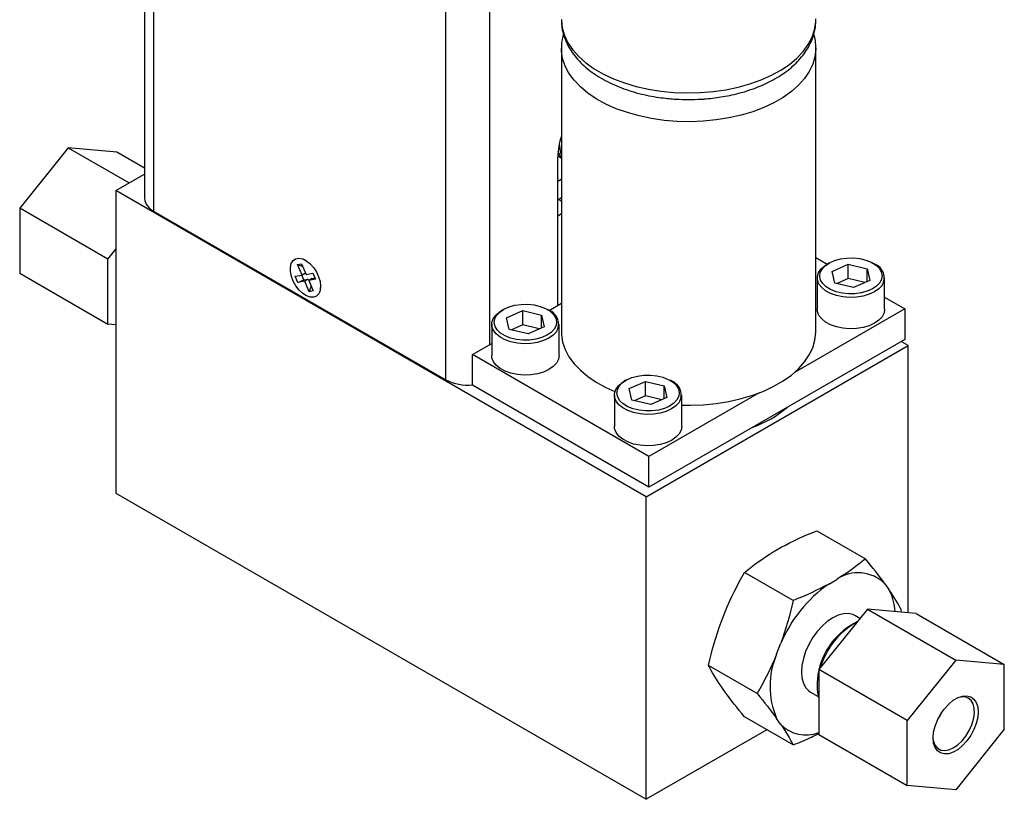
# Model space of a CAD drawing. Header units: inches. Extents: x 3.6 to 21.3, y 2.2 to 14.2.
# Tile 9 of 11: x 17.4 to 21.3, y 5 to 8.2. Entities that reach past the tile are written whole.
import ezdxf

# ---------------------------------------------------------------- set-up
doc = ezdxf.new("R2010")
doc.units = ezdxf.units.IN
doc.header["$LTSCALE"] = 2
doc.header["$MEASUREMENT"] = 0

msp = doc.modelspace()

# ---------------------------------------------------------------- linework, layer by layer
at = {"color": 7, "linetype": 'Continuous', "lineweight": 25}
for p, q in [((17.8641, 10.465), (17.8641, 7.4567)), ((19.5347, 8.0585), (19.5347, 6.9225)), ((20.5547, 6.9225), (20.5547, 8.0585)), ((17.5587, 7.6597), (17.3638, 7.4173)), ((17.5587, 7.6597), (17.8026, 7.5189)), ((17.7536, 7.6423), (17.5587, 7.6597)), ((17.8641, 7.5784), (17.7536, 7.6423)), ((19.5203, 7.028), (19.5203, 7.6216)), ((19.5211, 7.628), (19.5338, 7.6195)), ((19.5346, 7.6339), (19.533, 7.6382)), ((19.5332, 7.6195), (19.5347, 7.6186)), ((19.5346, 7.6339), (19.5347, 7.6337)), ((17.7491, 7.488), (17.8641, 7.5544)), ((19.5343, 7.5323), (19.5203, 7.5242)), ((19.5347, 7.5325), (19.5343, 7.5323)), ((19.5343, 7.5323), (19.5347, 7.5325)), ((19.8747, 6.261), (17.7491, 7.488)), ((17.7491, 7.488), (17.7491, 6.2755)), ((19.5203, 7.4515), (19.5347, 7.4598)), ((17.7174, 7.2132), (17.3638, 7.4173)), ((17.3638, 7.4173), (17.3638, 7.1574)), ((17.9007, 7.4057), (19.0717, 6.7297)), ((19.5203, 7.3874), (19.5347, 7.3957)), ((17.7174, 7.2132), (17.7491, 7.2527)), ((17.7174, 6.9533), (17.7174, 7.2132)), ((18.4778, 7.1917), (18.4938, 7.1945)), ((18.4958, 7.1495), (18.4778, 7.1917)), ((18.4778, 7.1917), (18.4982, 7.1842)), ((18.4938, 7.1945), (18.5118, 7.1523)), ((18.5123, 7.2082), (18.5004, 7.2131)), ((20.5547, 7.22), (20.6005, 7.1935)), ((20.6069, 7.1972), (20.5998, 7.1931)), ((20.6201, 7.1642), (20.6846, 7.1928)), ((20.6846, 7.1928), (20.7598, 7.1748)), ((20.6846, 7.1352), (20.6846, 7.1928)), ((20.7908, 7.1931), (20.7837, 7.1972)), ((17.3638, 7.1574), (17.7174, 6.9533)), ((18.4683, 7.1446), (18.4958, 7.1495)), ((18.4787, 7.1201), (18.4683, 7.1446)), ((18.5031, 7.1301), (18.4949, 7.1493)), ((18.5096, 7.1575), (18.4958, 7.1495)), ((18.5118, 7.1523), (18.5393, 7.1572)), ((18.5393, 7.1572), (18.5497, 7.1327)), ((20.6307, 7.1176), (20.6201, 7.1642)), ((20.7598, 7.1748), (20.7705, 7.1282)), ((20.7598, 7.1235), (20.7598, 7.1748)), ((18.4787, 7.1201), (18.5031, 7.1301)), ((18.5062, 7.125), (18.4787, 7.1201)), ((18.5031, 7.1301), (18.5204, 7.1332)), ((18.5204, 7.1332), (18.5062, 7.125)), ((18.5242, 7.0828), (18.5062, 7.125)), ((18.5204, 7.1332), (18.5226, 7.128)), ((18.5364, 7.136), (18.5222, 7.1278)), ((18.5497, 7.1327), (18.5222, 7.1278)), ((18.5222, 7.1278), (18.5402, 7.0857)), ((18.5314, 7.1062), (18.5242, 7.0828)), ((18.5364, 7.136), (18.5475, 7.138)), ((18.5692, 7.094), (18.5709, 7.1067)), ((20.5603, 7.138), (20.5603, 7.0123)), ((20.7059, 7.0996), (20.6307, 7.1176)), ((20.6846, 7.1352), (20.6399, 7.1154)), ((20.7507, 7.1194), (20.6846, 7.1352)), ((20.7705, 7.1282), (20.7059, 7.0996)), ((20.8303, 7.0123), (20.8303, 7.138)), ((18.5402, 7.0857), (18.5242, 7.0828)), ((19.4854, 7.0078), (19.5347, 7.0363)), ((20.8303, 7.0609), (20.9109, 7.0143)), ((19.3023, 7.0115), (19.2952, 7.0074)), ((19.3154, 6.9784), (19.38, 7.0071)), ((19.38, 7.0071), (19.4552, 6.9891)), ((19.38, 6.9495), (19.38, 7.0071)), ((19.4552, 6.9891), (19.4659, 6.9425)), ((19.4552, 6.9378), (19.4552, 6.9891)), ((19.4861, 7.0074), (19.4791, 7.0115)), ((20.9109, 7.0143), (20.4694, 6.7594)), ((20.9109, 7.0143), (20.9109, 6.8918)), ((17.7491, 6.9505), (17.7174, 6.9533)), ((19.2557, 6.9523), (19.2557, 6.8265)), ((19.3261, 6.9318), (19.3154, 6.9784)), ((19.38, 6.9495), (19.3353, 6.9296)), ((19.4461, 6.9337), (19.38, 6.9495)), ((19.5257, 6.8265), (19.5257, 6.9523)), ((19.4013, 6.9139), (19.3261, 6.9318)), ((19.4659, 6.9425), (19.4013, 6.9139)), ((19.1785, 6.8306), (19.2557, 6.8752)), ((19.8747, 6.261), (20.9247, 6.8671)), ((20.9109, 6.8918), (19.8856, 6.2999)), ((20.9247, 6.8671), (20.8964, 6.8835)), ((20.9247, 5.7961), (20.9247, 6.8671)), ((19.8856, 6.4224), (19.1785, 6.8306)), ((19.1785, 6.7081), (19.1785, 6.8306)), ((19.7937, 6.7278), (19.7866, 6.7237)), ((19.8069, 6.6947), (19.8714, 6.7233)), ((19.8714, 6.7233), (19.9467, 6.7054)), ((19.8714, 6.6658), (19.8714, 6.7233)), ((19.9776, 6.7237), (19.9705, 6.7278)), ((19.8856, 6.2999), (19.1785, 6.7081)), ((19.8175, 6.6481), (19.8069, 6.6947)), ((20.3272, 6.6773), (19.8856, 6.4224)), ((19.9467, 6.7054), (19.9573, 6.6588)), ((19.9467, 6.6541), (19.9467, 6.7054)), ((19.7471, 6.6686), (19.7471, 6.5428)), ((19.8928, 6.6302), (19.8175, 6.6481)), ((19.8714, 6.6658), (19.8267, 6.6459)), ((19.9375, 6.65), (19.8714, 6.6658)), ((19.9573, 6.6588), (19.8928, 6.6302)), ((20.0171, 6.5428), (20.0171, 6.6686)), ((19.8856, 6.2999), (19.8856, 6.4224)), ((17.7491, 6.2755), (19.8747, 5.0484)), ((19.8747, 5.0484), (19.8747, 6.261)), ((20.5583, 6.1246), (20.7532, 6.0121)), ((20.3836, 6.0398), (20.4158, 6.0584)), ((20.4638, 5.845), (20.269, 5.9575)), ((20.6063, 5.9112), (20.6385, 5.9298)), ((20.8313, 5.9126), (20.8474, 5.8897)), ((20.7616, 5.8107), (20.5667, 5.5683)), ((20.7616, 5.8107), (21.1152, 5.6066)), ((20.9565, 5.7933), (20.7616, 5.8107)), ((20.8959, 5.7987), (20.8978, 5.8062)), ((20.1747, 5.7584), (20.1908, 5.7999)), ((20.7313, 5.7729), (20.711, 5.7846)), ((20.9565, 5.7933), (21.31, 5.5891)), ((20.7059, 5.7517), (20.692, 5.7437)), ((20.3974, 5.6298), (20.4135, 5.6713)), ((21.1152, 5.6066), (20.9203, 5.3642)), ((21.31, 5.5891), (21.1152, 5.6066)), ((20.3192, 5.4722), (20.1243, 5.5847)), ((20.9203, 5.3642), (20.5667, 5.5683)), ((20.5667, 5.5683), (20.5667, 5.3084)), ((21.31, 5.3293), (21.31, 5.5891)), ((20.1908, 5.4784), (20.1747, 5.5013)), ((20.5598, 5.5147), (20.5598, 5.4986)), ((20.5338, 5.4778), (20.5641, 5.4603)), ((20.4638, 5.2664), (20.269, 5.3789)), ((20.4135, 5.3498), (20.3974, 5.3727)), ((20.3581, 5.3274), (19.8747, 5.0484)), ((20.9203, 5.1043), (20.9203, 5.3642)), ((21.31, 5.3293), (21.1152, 5.0869)), ((20.5667, 5.3084), (20.9203, 5.1043)), ((21.1152, 5.0869), (20.9203, 5.1043))]:
    msp.add_line(p, q, dxfattribs=at)
at = {"color": 8, "linetype": 'Continuous', "lineweight": 25}
for p, q in [((17.9007, 10.4326), (17.9007, 7.4057)), ((19.0717, 6.7297), (19.0717, 9.7568)), ((19.2485, 6.871), (19.2485, 9.7568))]:
    msp.add_line(p, q, dxfattribs=at)
at = {"color": 8, "linetype": 'Continuous', "lineweight": 25, "flags": 128}
for points in [[(19.5347, 8.1738), (19.5348, 8.17), (19.5382, 8.1398), (19.5469, 8.1099), (19.5609, 8.0807), (19.5801, 8.0525), (19.6042, 8.0255), (19.6329, 8.0002), (19.666, 7.9766), (19.7032, 7.9552), (19.7439, 7.9361), (19.7878, 7.9195), (19.8345, 7.9056), (19.8834, 7.8945), (19.934, 7.8864), (19.9858, 7.8814), (20.0382, 7.8794), (20.0906, 7.8806), (20.1426, 7.8849), (20.1936, 7.8922), (20.2429, 7.9025), (20.2902, 7.9158), (20.3349, 7.9317), (20.3765, 7.9502), (20.4145, 7.9711), (20.4487, 7.9941), (20.4786, 8.019), (20.5038, 8.0456), (20.5242, 8.0735), (20.5396, 8.1025), (20.5496, 8.1323), (20.5544, 8.1625), (20.5547, 8.1738)], [(20.5547, 8.0596), (20.5547, 8.0547), (20.5513, 8.0245), (20.5426, 7.9946), (20.5285, 7.9654), (20.5094, 7.9371), (20.4853, 7.9102), (20.4566, 7.8848), (20.4234, 7.8613), (20.3863, 7.8399), (20.3456, 7.8208), (20.3016, 7.8042), (20.255, 7.7903), (20.2061, 7.7792), (20.1555, 7.7711), (20.1037, 7.7661), (20.0513, 7.7641), (19.9988, 7.7653), (19.9469, 7.7696), (19.8959, 7.7769), (19.8465, 7.7872), (19.7993, 7.8004), (19.7546, 7.8164), (19.713, 7.8349), (19.6749, 7.8557), (19.6408, 7.8788), (19.6109, 7.9037), (19.5857, 7.9303), (19.5652, 7.9582), (19.5499, 7.9872), (19.5398, 8.0169), (19.5351, 8.0471), (19.5347, 8.0589)]]:
    msp.add_lwpolyline(points, dxfattribs=at)
at = {"color": 7, "linetype": 'Continuous', "lineweight": 25, "flags": 128}
for points in [[(19.5332, 7.6195), (19.5241, 7.626), (19.5205, 7.6294)], [(19.5347, 7.6222), (19.5285, 7.6306), (19.5215, 7.6444)], [(18.5423, 7.0607), (18.5286, 7.0609), (18.5136, 7.066), (18.4984, 7.0756), (18.4838, 7.0893), (18.4709, 7.106), (18.4603, 7.1248), (18.4528, 7.1444), (18.4488, 7.1637), (18.4486, 7.1814), (18.4522, 7.1965), (18.4593, 7.2079), (18.4696, 7.2149), (18.4824, 7.2172), (18.4968, 7.2145), (18.512, 7.2071), (18.527, 7.1953), (18.5409, 7.18), (18.5528, 7.1621), (18.5619, 7.1428), (18.5677, 7.1231), (18.5698, 7.1045), (18.5681, 7.088), (18.5627, 7.0747), (18.5539, 7.0654), (18.5423, 7.0607)], [(20.82, 7.1082), (20.8071, 7.0943), (20.7896, 7.0822), (20.7682, 7.0724), (20.7438, 7.0653), (20.7175, 7.0612), (20.6902, 7.0601), (20.6631, 7.0623), (20.6374, 7.0676), (20.614, 7.0758), (20.594, 7.0865), (20.5781, 7.0993), (20.567, 7.1137), (20.5612, 7.1291), (20.5608, 7.1449), (20.5659, 7.1604), (20.5764, 7.175), (20.5917, 7.188), (20.5998, 7.1931)], [(20.8108, 7.1186), (20.7983, 7.1053), (20.7814, 7.0939), (20.7606, 7.0847), (20.737, 7.0782), (20.7116, 7.0747), (20.6855, 7.0743), (20.6598, 7.077), (20.6357, 7.0828), (20.6141, 7.0913), (20.5961, 7.1022), (20.5825, 7.1151), (20.5737, 7.1293), (20.5703, 7.1443), (20.5724, 7.1593), (20.5798, 7.1738), (20.5922, 7.187), (20.6092, 7.1985), (20.6299, 7.2077), (20.6535, 7.2142), (20.6789, 7.2177), (20.705, 7.2181), (20.7307, 7.2154), (20.7549, 7.2096), (20.7764, 7.2011), (20.7944, 7.1901), (20.8081, 7.1773), (20.8168, 7.1631), (20.8202, 7.1481), (20.8182, 7.1331), (20.8108, 7.1186)], [(19.5062, 6.9329), (19.4937, 6.9196), (19.4767, 6.9081), (19.456, 6.8989), (19.4324, 6.8924), (19.407, 6.8889), (19.3809, 6.8885), (19.3552, 6.8913), (19.3311, 6.897), (19.3095, 6.9056), (19.2915, 6.9165), (19.2779, 6.9294), (19.2691, 6.9436), (19.2657, 6.9585), (19.2677, 6.9736), (19.2752, 6.988), (19.2876, 7.0013), (19.3046, 7.0128), (19.3253, 7.022), (19.3489, 7.0285), (19.3743, 7.032), (19.4004, 7.0324), (19.4261, 7.0297), (19.4503, 7.0239), (19.4718, 7.0154), (19.4898, 7.0044), (19.5035, 6.9916), (19.5122, 6.9773), (19.5156, 6.9624), (19.5136, 6.9473), (19.5062, 6.9329)], [(19.5154, 6.9225), (19.5025, 6.9086), (19.4849, 6.8965), (19.4636, 6.8867), (19.4392, 6.8796), (19.4128, 6.8754), (19.3856, 6.8744), (19.3585, 6.8766), (19.3328, 6.8819), (19.3094, 6.89), (19.2894, 6.9008), (19.2735, 6.9136), (19.2624, 6.928), (19.2565, 6.9434), (19.2562, 6.9592), (19.2613, 6.9747), (19.2718, 6.9892), (19.2871, 7.0023), (19.2952, 7.0074)], [(20.82, 6.9825), (20.8071, 6.9686), (20.7896, 6.9565), (20.7682, 6.9467), (20.7438, 6.9396), (20.7175, 6.9354), (20.6902, 6.9344), (20.6631, 6.9366), (20.6374, 6.9419), (20.614, 6.95), (20.594, 6.9607), (20.5781, 6.9736), (20.567, 6.988), (20.5612, 7.0034), (20.5603, 7.0123)], [(20.8303, 7.0123), (20.8279, 6.9976), (20.82, 6.9825)], [(19.5347, 6.9225), (19.5351, 6.9111), (19.5398, 6.8809), (19.5499, 6.8512), (19.5652, 6.8222), (19.5857, 6.7942), (19.6109, 6.7677), (19.6408, 6.7427), (19.6749, 6.7197), (19.713, 6.6988), (19.7493, 6.6825)], [(20.0171, 6.6285), (20.0513, 6.6281), (20.1037, 6.63), (20.1555, 6.6351), (20.2061, 6.6432), (20.255, 6.6542), (20.3016, 6.6681), (20.3456, 6.6847), (20.3863, 6.7039), (20.4234, 6.7253), (20.4566, 6.7488), (20.4853, 6.7742), (20.5094, 6.8011), (20.5285, 6.8293), (20.5426, 6.8585), (20.5513, 6.8884), (20.5547, 6.9187), (20.5547, 6.9225)], [(19.5154, 6.7968), (19.5025, 6.7829), (19.4849, 6.7708), (19.4636, 6.761), (19.4392, 6.7538), (19.4128, 6.7497), (19.3856, 6.7487), (19.3585, 6.7509), (19.3328, 6.7561), (19.3094, 6.7643), (19.2894, 6.775), (19.2735, 6.7878), (19.2624, 6.8022), (19.2565, 6.8177), (19.2557, 6.8265)], [(19.5257, 6.8265), (19.5232, 6.8119), (19.5154, 6.7968)], [(19.9976, 6.6492), (19.9851, 6.6359), (19.9682, 6.6244), (19.9475, 6.6152), (19.9239, 6.6087), (19.8985, 6.6052), (19.8723, 6.6048), (19.8466, 6.6076), (19.8225, 6.6133), (19.801, 6.6219), (19.783, 6.6328), (19.7693, 6.6457), (19.7606, 6.6599), (19.7571, 6.6748), (19.7592, 6.6899), (19.7666, 6.7043), (19.7791, 6.7176), (19.796, 6.7291), (19.8167, 6.7383), (19.8403, 6.7448), (19.8657, 6.7483), (19.8919, 6.7487), (19.9176, 6.746), (19.9417, 6.7402), (19.9632, 6.7316), (19.9812, 6.7207), (19.9949, 6.7079), (20.0036, 6.6936), (20.0071, 6.6787), (20.005, 6.6636), (19.9976, 6.6492)], [(20.0068, 6.6388), (19.9939, 6.6249), (19.9764, 6.6128), (19.955, 6.603), (19.9306, 6.5959), (19.9043, 6.5917), (19.877, 6.5907), (19.85, 6.5929), (19.8242, 6.5982), (19.8009, 6.6063), (19.7808, 6.6171), (19.7649, 6.6299), (19.7538, 6.6443), (19.748, 6.6597), (19.7476, 6.6755), (19.7528, 6.691), (19.7632, 6.7055), (19.7785, 6.7186), (19.7866, 6.7237)], [(20.0068, 6.5131), (19.9939, 6.4992), (19.9764, 6.4871), (19.955, 6.4773), (19.9306, 6.4701), (19.9043, 6.466), (19.877, 6.465), (19.85, 6.4672), (19.8242, 6.4724), (19.8009, 6.4806), (19.7808, 6.4913), (19.7649, 6.5041), (19.7538, 6.5185), (19.748, 6.5339), (19.7471, 6.5428)], [(20.0171, 6.5428), (20.0147, 6.5282), (20.0068, 6.5131)], [(20.711, 5.7846), (20.7029, 5.7885), (20.6851, 5.7926), (20.6653, 5.7919), (20.6442, 5.7862), (20.6224, 5.7758), (20.6007, 5.7611), (20.5796, 5.7424), (20.5598, 5.7203), (20.5419, 5.6955), (20.5264, 5.6688), (20.5139, 5.6409), (20.5047, 5.6127), (20.499, 5.5851), (20.4971, 5.5589), (20.499, 5.5348), (20.5047, 5.5138), (20.5139, 5.4962), (20.5264, 5.4828), (20.5338, 5.4778)], [(21.1604, 5.2824), (21.1431, 5.2635), (21.1246, 5.2483), (21.1057, 5.2374), (21.0872, 5.2312), (21.0699, 5.2301), (21.0546, 5.2341), (21.042, 5.2431), (21.0325, 5.2565), (21.0267, 5.2739), (21.0247, 5.2945), (21.0267, 5.3174), (21.0325, 5.3415), (21.042, 5.3659), (21.0546, 5.3894), (21.0699, 5.4111), (21.0872, 5.43), (21.1057, 5.4452), (21.1246, 5.4561), (21.1431, 5.4622), (21.1604, 5.4633), (21.1757, 5.4593), (21.1884, 5.4504), (21.1978, 5.4369), (21.2037, 5.4195), (21.2056, 5.399), (21.2037, 5.3761), (21.1978, 5.3519), (21.1884, 5.3276), (21.1757, 5.304), (21.1604, 5.2824)], [(21.0249, 5.287), (21.0263, 5.2806), (21.0327, 5.2647), (21.0425, 5.2529), (21.0554, 5.2458), (21.0707, 5.2435), (21.0877, 5.2463), (21.1056, 5.2541), (21.1236, 5.2663), (21.1409, 5.2826), (21.1565, 5.302), (21.1698, 5.3238), (21.1802, 5.3468), (21.1872, 5.3701), (21.1905, 5.3925), (21.1898, 5.4129), (21.1853, 5.4305), (21.1771, 5.4444), (21.1657, 5.4539), (21.1515, 5.4587), (21.1352, 5.4584), (21.1218, 5.4547)]]:
    msp.add_lwpolyline(points, dxfattribs=at)
at = {"color": 7, "linetype": 'Continuous', "lineweight": 25}
for centre, radius, start, end in [((19.802, 7.6173), 0.2817, 161.5798, 179.1222), ((17.9267, 7.463), 0.0629, 185.6948, 245.6253), ((20.7702, 7.1386), 0.0583, 328.6471, 69.3986), ((19.4656, 6.9528), 0.0583, 328.6471, 69.3986), ((19.159, 6.8976), 0.1893, 242.5196, 275.9207), ((19.9571, 6.6691), 0.0583, 328.6471, 69.3986), ((20.1517, 6.961), 0.4469, 289.5972, 310.3974), ((20.7244, 5.803), 0.1532, 45.6908, 124.0902), ((20.9227, 5.4595), 0.5515, 125.0033, 157.4075), ((20.6541, 5.7871), 0.2189, 3.5767, 27.9382), ((20.8437, 5.5034), 0.2842, 122.2714, 177.734), ((20.87, 5.4879), 0.3099, 118.8978, 163.5131), ((20.6975, 5.5013), 0.3265, 156.8087, 203.1913), ((20.7524, 5.5026), 0.1926, 164.5041, 195.4959), ((20.8767, 5.4844), 0.2032, 324.5568, 335.4486), ((20.5143, 5.4438), 0.1378, 223.0002, 292.3629)]:
    msp.add_arc(centre, radius, start, end, dxfattribs=at)
at = {"color": 8, "linetype": 'Continuous', "lineweight": 25}
for centre, radius, start, end in [((19.6466, 7.677), 0.12, 180.3633, 198.8332), ((19.5058, 7.4194), 0.0378, 40.0731, 62.8355)]:
    msp.add_arc(centre, radius, start, end, dxfattribs=at)
at = {"color": 7, "linetype": 'Continuous', "lineweight": 25}
for points, knots in [([(19.5352, 8.1722), (19.5353, 8.1645), (19.5356, 8.1457), (19.5419, 8.116), (19.5531, 8.0845), (19.5689, 8.0548), (19.5881, 8.0273), (19.6114, 8.0012), (19.6383, 7.9768), (19.6685, 7.9542), (19.7017, 7.9338), (19.7374, 7.9156), (19.7752, 7.8996), (19.8146, 7.8861), (19.855, 7.8749), (19.8949, 7.8663), (19.932, 7.8604), (19.9649, 7.8566), (20.0017, 7.8537), (20.028, 7.8533), (20.0447, 7.853)], [0, 0, 0, 0, 0.042292, 0.102027, 0.164376, 0.2215, 0.279646, 0.338622, 0.398113, 0.457789, 0.517382, 0.576645, 0.635443, 0.693595, 0.750753, 0.806079, 0.856931, 0.898529, 0.935386, 1, 1, 1, 1]), ([(20.0447, 7.853), (20.0615, 7.8533), (20.0851, 7.8536), (20.1198, 7.8562), (20.1492, 7.8593), (20.1838, 7.8645), (20.2192, 7.8714), (20.2553, 7.8804), (20.2911, 7.8914), (20.3262, 7.9044), (20.3601, 7.9194), (20.3923, 7.9365), (20.4226, 7.9554), (20.4505, 7.9763), (20.4757, 7.9989), (20.498, 8.0233), (20.5171, 8.0494), (20.5326, 8.0769), (20.5445, 8.1058), (20.5519, 8.136), (20.5552, 8.1595), (20.5544, 8.1729), (20.5542, 8.1759)], [0, 0, 0, 0, 0.064323, 0.09052, 0.133888, 0.178757, 0.226726, 0.276593, 0.32789, 0.380253, 0.433438, 0.487272, 0.541629, 0.596393, 0.651426, 0.706605, 0.761816, 0.816996, 0.872201, 0.927657, 0.983783, 1, 1, 1, 1]), ([(19.5427, 8.116), (19.541, 8.1091), (19.5365, 8.0917), (19.5342, 8.0724), (19.5349, 8.0604), (19.535, 8.059)], [0, 0, 0, 0, 0.372904, 0.928031, 1, 1, 1, 1]), ([(20.5544, 8.06), (20.5542, 8.0689), (20.5538, 8.0883), (20.5492, 8.1073), (20.5467, 8.1176)], [0, 0, 0, 0, 0.455758, 1, 1, 1, 1]), ([(19.5262, 7.6682), (19.527, 7.6616), (19.5284, 7.6516), (19.5318, 7.6425), (19.533, 7.6394)], [0, 0, 0, 0, 0.655793, 1, 1, 1, 1]), ([(20.4638, 5.2664), (20.4888, 5.2765), (20.5239, 5.2906), (20.5558, 5.3071), (20.5651, 5.3118)], [0, 0, 0, 0, 0.711175, 1, 1, 1, 1])]:
    msp.add_open_spline(points, degree=3, knots=knots, dxfattribs=at)
for points in [[(20.4158, 6.0584), (20.4601, 6.0828), (20.508, 6.1045), (20.5583, 6.1246)], [(20.269, 5.9575), (20.3037, 5.9865), (20.3414, 6.0142), (20.3836, 6.0398)], [(20.7532, 6.0121), (20.7184, 5.983), (20.6808, 5.9554), (20.6385, 5.9298)], [(20.8313, 5.9126), (20.8087, 5.9439), (20.7821, 5.9773), (20.7532, 6.0121)], [(20.1908, 5.7999), (20.2134, 5.8551), (20.24, 5.9072), (20.269, 5.9575)], [(20.6063, 5.9112), (20.5621, 5.8868), (20.5141, 5.8651), (20.4638, 5.845)], [(20.8978, 5.8062), (20.8843, 5.832), (20.8681, 5.8595), (20.8474, 5.8897)], [(20.4638, 5.845), (20.4503, 5.7858), (20.4341, 5.7276), (20.4135, 5.6713)], [(20.1243, 5.5847), (20.1378, 5.644), (20.1541, 5.7021), (20.1747, 5.7584)], [(20.3974, 5.6298), (20.3748, 5.5747), (20.3482, 5.5225), (20.3192, 5.4722)], [(20.1747, 5.5013), (20.1541, 5.5315), (20.1378, 5.5589), (20.1243, 5.5847)], [(20.269, 5.3789), (20.24, 5.4136), (20.2134, 5.447), (20.1908, 5.4784)], [(20.3192, 5.4722), (20.3482, 5.4375), (20.3748, 5.4041), (20.3974, 5.3727)], [(20.4135, 5.3498), (20.4341, 5.3196), (20.4503, 5.2922), (20.4638, 5.2664)]]:
    msp.add_open_spline(points, degree=3, dxfattribs=at)

doc.saveas('drawing.dxf')
